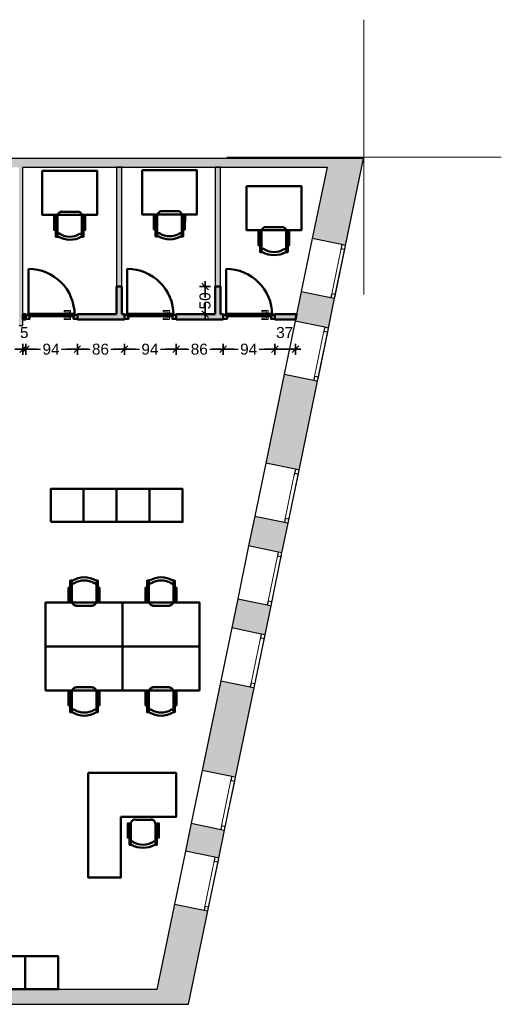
# Model space of a CAD drawing. Header units: metres. Extents: x -1 to 430, y -6 to 31.
# Tile 11 of 11: x 421 to 430, y 13 to 31. Entities that reach past the tile are written whole.
import ezdxf

# ---------------------------------------------------------------- set-up
doc = ezdxf.new("R2010")
doc.units = ezdxf.units.M
doc.header["$PDMODE"] = 65
for name, pattern in [('CONTINUA', [0]), ('PUNKT', [6.35, 0, -6.35]), ('VERDECKT', [9.525, 6.35, -3.175])]:
    doc.linetypes.add(name, pattern=pattern)
for name, color, linetype, lineweight in [('3D P4 MURS', 7, 'CONTINUA', 25), ('3D P4 MURS NOUS', 7, 'CONTINUA', 25), ('P4 ESCALES 2D', 7, 'CONTINUA', 25), ('P4 MAMPARES', 7, 'CONTINUA', 25), ('P4 MOBLES', 7, 'CONTINUA', 25)]:
    doc.layers.add(name, color=color, linetype=linetype, lineweight=lineweight)
doc.styles.add('ARIAL', font='arial.ttf')
doc.dimstyles.new('DIMSTYLE_5', dxfattribs={"dimtxt": 0.2, "dimasz": 0.2, "dimexe": 0, "dimexo": 1e-06, "dimgap": 0.1, "dimtad": 2, "dimdec": 0, "dimlfac": 100, "dimrnd": 1, "dimzin": 4, "dimdsep": 46, "dimtxsty": 'ARIAL', "dimblk1": 'ALL_ML_STRICH', "dimblk2": 'ALL_ML_STRICH', "dimsah": 1, "dimcen": 0, "dimse1": 1, "dimse2": 1, "dimclrd": 2, "dimclre": 2, "dimclrt": 2, "dimadec": 0, "dimazin": 0, "dimtfac": 1, "dimtdec": 0, "dimtix": 1, "dimtmove": 2, "dimatfit": 3, "dimfxl": 0, "dimtvp": 1.2, "dimtzin": 0, "dimlwd": 0, "dimlwe": 35, "dimarcsym": 0})
doc.dimstyles.new('DIMSTYLE_6', dxfattribs={"dimtxt": 0.2, "dimasz": 0.2, "dimexe": 0, "dimexo": 1e-06, "dimgap": 0.1, "dimtad": 0, "dimdec": 0, "dimlfac": 100, "dimrnd": 1, "dimzin": 4, "dimdsep": 46, "dimtxsty": 'ARIAL', "dimblk1": 'ALL_ML_STRICH', "dimblk2": 'ALL_ML_STRICH', "dimsah": 1, "dimcen": 0, "dimse1": 1, "dimse2": 1, "dimclrd": 2, "dimclre": 2, "dimclrt": 2, "dimadec": 0, "dimazin": 0, "dimtfac": 1, "dimtdec": 0, "dimtix": 1, "dimtmove": 2, "dimatfit": 3, "dimfxl": 0, "dimtzin": 0, "dimlwd": 0, "dimlwe": 35, "dimarcsym": 0})

# ---------------------------------------------------------------- blocks, each defined once
blk = doc.blocks.new('OBJETO_COMPLEJO_2')
at = {"layer": 'P4 MOBLES', "color": 202, "linetype": 'CONTINUA', "lineweight": 50, "transparency": 33554687}
for p, q in [((422.166, 18.177), (422.166, 18.528)), ((422.242, 18.609), (422.534, 18.609)), ((422.615, 18.528), (422.615, 18.177)), ((422.137, 18.41), (422.166, 18.41)), ((422.64, 18.41), (422.615, 18.41))]:
    blk.add_line(p, q, dxfattribs=at)
blk.add_lwpolyline([(421.688, 19.35), (423.089, 19.35), (423.089, 18.55), (421.688, 18.55), (421.688, 19.35)], close=True, dxfattribs=at)
for points in [[(422.137, 18.279), (422.107, 18.279), (422.107, 18.541), (422.137, 18.541), (422.137, 18.152), (422.179, 18.152)], [(422.245, 18.603), (422.229, 18.602), (422.215, 18.597), (422.201, 18.59), (422.19, 18.58), (422.18, 18.569), (422.173, 18.556), (422.168, 18.541), (422.167, 18.525)], [(422.616, 18.525), (422.614, 18.541), (422.609, 18.556), (422.602, 18.569), (422.593, 18.58), (422.581, 18.59), (422.568, 18.597), (422.553, 18.602), (422.537, 18.603)], [(422.64, 18.279), (422.67, 18.279), (422.67, 18.541), (422.64, 18.541), (422.64, 18.152), (422.602, 18.152)], [(422.216, 18.2), (422.21, 18.203), (422.204, 18.205), (422.198, 18.205), (422.192, 18.205), (422.186, 18.203), (422.181, 18.2), (422.176, 18.196), (422.172, 18.191), (422.169, 18.185), (422.167, 18.179), (422.167, 18.173), (422.167, 18.167), (422.169, 18.162), (422.172, 18.156), (422.176, 18.151), (422.181, 18.147)], [(422.606, 18.147), (422.611, 18.151), (422.614, 18.156), (422.617, 18.162), (422.619, 18.167), (422.62, 18.173), (422.619, 18.179), (422.617, 18.185), (422.615, 18.191), (422.611, 18.196), (422.606, 18.2), (422.6, 18.203), (422.595, 18.205), (422.589, 18.205), (422.583, 18.205), (422.577, 18.203), (422.571, 18.2)]]:
    blk.add_lwpolyline(points, dxfattribs=at)
for centre, radius, start, end in [((422.393, 18.508), 0.417, 239.5738, 300.4458), ((422.393, 18.487), 0.34, 238.2581, 301.7649)]:
    blk.add_arc(centre, radius, start, end, dxfattribs=at)
blk = doc.blocks.new('OBJETO_COMPLEJO_3')
at = {"layer": 'P4 MOBLES', "color": 202, "linetype": 'CONTINUA', "lineweight": 50, "transparency": 33554687}
for p, q in [((422.166, 20.522), (422.166, 20.171)), ((422.615, 20.171), (422.615, 20.522)), ((422.137, 20.289), (422.166, 20.289)), ((422.64, 20.289), (422.615, 20.289)), ((422.242, 20.091), (422.534, 20.091))]:
    blk.add_line(p, q, dxfattribs=at)
for points in [[(422.137, 20.421), (422.107, 20.421), (422.107, 20.158), (422.137, 20.158), (422.137, 20.548), (422.179, 20.548)], [(422.216, 20.499), (422.21, 20.496), (422.204, 20.494), (422.198, 20.494), (422.192, 20.495), (422.186, 20.496), (422.181, 20.499), (422.176, 20.503), (422.172, 20.508), (422.169, 20.514), (422.167, 20.52), (422.167, 20.526), (422.167, 20.532), (422.169, 20.538), (422.172, 20.543), (422.176, 20.548), (422.181, 20.552)], [(422.606, 20.552), (422.611, 20.548), (422.614, 20.543), (422.617, 20.538), (422.619, 20.532), (422.62, 20.526), (422.619, 20.52), (422.617, 20.514), (422.615, 20.508), (422.611, 20.503), (422.606, 20.499), (422.6, 20.496), (422.595, 20.495), (422.589, 20.494), (422.583, 20.494), (422.577, 20.496), (422.571, 20.499)], [(422.64, 20.421), (422.67, 20.421), (422.67, 20.158), (422.64, 20.158), (422.64, 20.548), (422.602, 20.548)], [(422.245, 20.096), (422.229, 20.098), (422.215, 20.102), (422.201, 20.109), (422.19, 20.119), (422.18, 20.131), (422.173, 20.144), (422.168, 20.159), (422.167, 20.174)], [(422.616, 20.174), (422.614, 20.159), (422.609, 20.144), (422.602, 20.131), (422.593, 20.119), (422.581, 20.109), (422.568, 20.102), (422.553, 20.098), (422.537, 20.096)]]:
    blk.add_lwpolyline(points, dxfattribs=at)
blk.add_lwpolyline([(421.688, 19.35), (423.089, 19.35), (423.089, 20.15), (421.688, 20.15), (421.688, 19.35)], close=True, dxfattribs=at)
for centre, radius, start, end in [((422.393, 20.192), 0.417, 59.5542, 120.4262), ((422.393, 20.213), 0.34, 58.2351, 121.7419)]:
    blk.add_arc(centre, radius, start, end, dxfattribs=at)
blk = doc.blocks.new('OBJETO_COMPLEJO_4')
at = {"layer": 'P4 MOBLES', "color": 202, "linetype": 'CONTINUA', "lineweight": 50, "transparency": 33554687}
for p, q in [((423.567, 18.177), (423.567, 18.528)), ((423.644, 18.609), (423.936, 18.609)), ((424.016, 18.528), (424.016, 18.177)), ((423.538, 18.41), (423.567, 18.41)), ((424.041, 18.41), (424.016, 18.41))]:
    blk.add_line(p, q, dxfattribs=at)
blk.add_lwpolyline([(423.089, 19.35), (424.49, 19.35), (424.49, 18.55), (423.089, 18.55), (423.089, 19.35)], close=True, dxfattribs=at)
for points in [[(423.538, 18.279), (423.508, 18.279), (423.508, 18.541), (423.538, 18.541), (423.538, 18.152), (423.58, 18.152)], [(423.646, 18.603), (423.63, 18.602), (423.616, 18.597), (423.602, 18.59), (423.591, 18.58), (423.581, 18.569), (423.574, 18.556), (423.57, 18.541), (423.568, 18.525)], [(424.017, 18.525), (424.015, 18.541), (424.011, 18.556), (424.003, 18.569), (423.994, 18.58), (423.982, 18.59), (423.969, 18.597), (423.954, 18.602), (423.938, 18.603)], [(424.041, 18.279), (424.071, 18.279), (424.071, 18.541), (424.041, 18.541), (424.041, 18.152), (424.003, 18.152)], [(423.617, 18.2), (423.611, 18.203), (423.605, 18.205), (423.599, 18.205), (423.593, 18.205), (423.587, 18.203), (423.582, 18.2), (423.577, 18.196), (423.573, 18.191), (423.57, 18.185), (423.568, 18.179), (423.568, 18.173), (423.569, 18.167), (423.57, 18.162), (423.573, 18.156), (423.577, 18.151), (423.582, 18.147)], [(424.007, 18.147), (424.012, 18.151), (424.016, 18.156), (424.019, 18.162), (424.02, 18.167), (424.021, 18.173), (424.02, 18.179), (424.019, 18.185), (424.016, 18.191), (424.012, 18.196), (424.007, 18.2), (424.002, 18.203), (423.996, 18.205), (423.99, 18.205), (423.984, 18.205), (423.978, 18.203), (423.972, 18.2)]]:
    blk.add_lwpolyline(points, dxfattribs=at)
for centre, radius, start, end in [((423.794, 18.508), 0.417, 239.5738, 300.4458), ((423.794, 18.487), 0.34, 238.2581, 301.7649)]:
    blk.add_arc(centre, radius, start, end, dxfattribs=at)
blk = doc.blocks.new('OBJETO_COMPLEJO_5')
at = {"layer": 'P4 MOBLES', "color": 202, "linetype": 'CONTINUA', "lineweight": 50, "transparency": 33554687}
for p, q in [((423.567, 20.522), (423.567, 20.171)), ((424.016, 20.171), (424.016, 20.522)), ((423.538, 20.289), (423.567, 20.289)), ((424.041, 20.289), (424.016, 20.289)), ((423.644, 20.091), (423.936, 20.091))]:
    blk.add_line(p, q, dxfattribs=at)
for points in [[(423.538, 20.421), (423.508, 20.421), (423.508, 20.158), (423.538, 20.158), (423.538, 20.548), (423.58, 20.548)], [(423.617, 20.499), (423.611, 20.496), (423.605, 20.494), (423.599, 20.494), (423.593, 20.495), (423.587, 20.496), (423.582, 20.499), (423.577, 20.503), (423.573, 20.508), (423.57, 20.514), (423.568, 20.52), (423.568, 20.526), (423.569, 20.532), (423.57, 20.538), (423.573, 20.543), (423.577, 20.548), (423.582, 20.552)], [(424.007, 20.552), (424.012, 20.548), (424.016, 20.543), (424.019, 20.538), (424.02, 20.532), (424.021, 20.526), (424.02, 20.52), (424.019, 20.514), (424.016, 20.508), (424.012, 20.503), (424.007, 20.499), (424.002, 20.496), (423.996, 20.495), (423.99, 20.494), (423.984, 20.494), (423.978, 20.496), (423.972, 20.499)], [(424.041, 20.421), (424.071, 20.421), (424.071, 20.158), (424.041, 20.158), (424.041, 20.548), (424.003, 20.548)], [(423.646, 20.096), (423.63, 20.098), (423.616, 20.102), (423.602, 20.109), (423.591, 20.119), (423.581, 20.131), (423.574, 20.144), (423.57, 20.159), (423.568, 20.174)], [(424.017, 20.174), (424.015, 20.159), (424.011, 20.144), (424.003, 20.131), (423.994, 20.119), (423.982, 20.109), (423.969, 20.102), (423.954, 20.098), (423.938, 20.096)]]:
    blk.add_lwpolyline(points, dxfattribs=at)
blk.add_lwpolyline([(423.089, 19.35), (424.49, 19.35), (424.49, 20.15), (423.089, 20.15), (423.089, 19.35)], close=True, dxfattribs=at)
for centre, radius, start, end in [((423.794, 20.192), 0.417, 59.5542, 120.4262), ((423.794, 20.213), 0.34, 58.2351, 121.7419)]:
    blk.add_arc(centre, radius, start, end, dxfattribs=at)
blk = doc.blocks.new('OBJETO_COMPLEJO_46')
at = {"layer": 'P4 MOBLES', "color": 202, "linetype": 'CONTINUA', "lineweight": 50, "transparency": 33554687}
for p, q in [((425.618, 26.548), (425.618, 26.899)), ((425.699, 26.98), (425.991, 26.98)), ((426.071, 26.899), (426.071, 26.548)), ((425.593, 26.781), (425.618, 26.781)), ((426.097, 26.781), (426.071, 26.781))]:
    blk.add_line(p, q, dxfattribs=at)
blk.add_lwpolyline([(425.347, 27.725), (426.346, 27.725), (426.346, 26.92), (425.347, 26.92), (425.347, 27.725)], close=True, dxfattribs=at)
for points in [[(425.593, 26.65), (425.563, 26.65), (425.563, 26.912), (425.593, 26.912), (425.593, 26.523), (425.631, 26.523)], [(425.703, 26.981), (425.687, 26.979), (425.672, 26.975), (425.659, 26.967), (425.647, 26.958), (425.638, 26.946), (425.63, 26.933), (425.626, 26.918), (425.624, 26.902)], [(426.073, 26.902), (426.071, 26.918), (426.067, 26.933), (426.059, 26.946), (426.05, 26.958), (426.038, 26.967), (426.025, 26.974), (426.01, 26.979), (425.995, 26.981)], [(426.097, 26.65), (426.126, 26.65), (426.126, 26.912), (426.097, 26.912), (426.097, 26.523), (426.054, 26.523)], [(425.669, 26.578), (425.663, 26.581), (425.657, 26.582), (425.651, 26.583), (425.645, 26.582), (425.639, 26.58), (425.634, 26.577), (425.629, 26.573), (425.625, 26.568), (425.622, 26.563), (425.62, 26.557), (425.62, 26.551), (425.62, 26.545), (425.622, 26.539), (425.625, 26.534), (425.629, 26.529), (425.634, 26.525)], [(426.059, 26.52), (426.064, 26.524), (426.068, 26.529), (426.07, 26.535), (426.072, 26.54), (426.073, 26.546), (426.072, 26.552), (426.071, 26.558), (426.068, 26.564), (426.064, 26.569), (426.059, 26.573), (426.053, 26.576), (426.048, 26.578), (426.042, 26.578), (426.036, 26.578), (426.03, 26.576), (426.024, 26.573)]]:
    blk.add_lwpolyline(points, dxfattribs=at)
for centre, radius, start, end in [((425.85, 26.885), 0.417, 239.4715, 300.3437), ((425.85, 26.864), 0.34, 238.1562, 301.663)]:
    blk.add_arc(centre, radius, start, end, dxfattribs=at)
blk = doc.blocks.new('OBJETO_COMPLEJO_47')
at = {"layer": 'P4 MOBLES', "color": 202, "linetype": 'CONTINUA', "lineweight": 50, "transparency": 33554687}
for p, q in [((423.802, 27.268), (424.09, 27.268)), ((423.692, 27.069), (423.721, 27.069)), ((423.721, 26.836), (423.721, 27.187)), ((424.17, 27.187), (424.17, 26.836)), ((424.196, 27.069), (424.17, 27.069))]:
    blk.add_line(p, q, dxfattribs=at)
blk.add_lwpolyline([(423.446, 28.013), (424.445, 28.013), (424.445, 27.208), (423.446, 27.208), (423.446, 28.013)], close=True, dxfattribs=at)
for points in [[(423.806, 27.268), (423.79, 27.267), (423.775, 27.262), (423.762, 27.255), (423.75, 27.246), (423.741, 27.234), (423.733, 27.221), (423.729, 27.206), (423.727, 27.19)], [(424.172, 27.19), (424.17, 27.206), (424.166, 27.22), (424.158, 27.234), (424.149, 27.245), (424.137, 27.255), (424.124, 27.262), (424.109, 27.267), (424.093, 27.268)], [(423.692, 26.937), (423.662, 26.937), (423.662, 27.2), (423.692, 27.2), (423.692, 26.81), (423.734, 26.81)], [(424.196, 26.937), (424.225, 26.937), (424.229, 27.2), (424.196, 27.2), (424.196, 26.81), (424.157, 26.81)], [(423.772, 26.865), (423.766, 26.868), (423.76, 26.87), (423.754, 26.87), (423.748, 26.87), (423.742, 26.868), (423.737, 26.865), (423.732, 26.861), (423.728, 26.856), (423.725, 26.851), (423.723, 26.845), (423.723, 26.838), (423.724, 26.832), (423.725, 26.827), (423.728, 26.821), (423.732, 26.816), (423.737, 26.812)], [(424.162, 26.808), (424.167, 26.812), (424.171, 26.817), (424.173, 26.822), (424.175, 26.828), (424.176, 26.834), (424.175, 26.84), (424.174, 26.846), (424.171, 26.852), (424.167, 26.857), (424.162, 26.861), (424.157, 26.864), (424.151, 26.866), (424.145, 26.866), (424.139, 26.866), (424.133, 26.864), (424.127, 26.861)]]:
    blk.add_lwpolyline(points, dxfattribs=at)
for centre, radius, start, end in [((423.949, 27.173), 0.417, 239.4715, 300.3437), ((423.949, 27.152), 0.34, 238.1565, 301.6631)]:
    blk.add_arc(centre, radius, start, end, dxfattribs=at)
blk = doc.blocks.new('OBJETO_COMPLEJO_48')
at = {"layer": 'P4 MOBLES', "color": 202, "linetype": 'CONTINUA', "lineweight": 50, "transparency": 33554687}
for p, q in [((421.983, 27.259), (422.271, 27.259)), ((421.873, 27.061), (421.903, 27.061)), ((421.903, 26.828), (421.903, 27.179)), ((422.351, 27.179), (422.351, 26.828)), ((422.377, 27.061), (422.351, 27.061))]:
    blk.add_line(p, q, dxfattribs=at)
blk.add_lwpolyline([(421.627, 28.005), (422.626, 28.005), (422.626, 27.2), (421.627, 27.2), (421.627, 28.005)], close=True, dxfattribs=at)
for points in [[(421.987, 27.26), (421.971, 27.259), (421.956, 27.254), (421.943, 27.247), (421.931, 27.238), (421.922, 27.226), (421.914, 27.213), (421.91, 27.198), (421.908, 27.182)], [(422.353, 27.182), (422.351, 27.198), (422.347, 27.212), (422.339, 27.226), (422.33, 27.237), (422.318, 27.247), (422.305, 27.254), (422.29, 27.259), (422.275, 27.26)], [(421.873, 26.929), (421.843, 26.929), (421.843, 27.192), (421.877, 27.192), (421.873, 26.802), (421.915, 26.802)], [(422.377, 26.929), (422.411, 26.929), (422.411, 27.192), (422.377, 27.192), (422.377, 26.802), (422.339, 26.802)], [(421.953, 26.857), (421.947, 26.86), (421.941, 26.862), (421.935, 26.862), (421.929, 26.862), (421.923, 26.86), (421.918, 26.857), (421.913, 26.853), (421.909, 26.848), (421.906, 26.842), (421.905, 26.837), (421.904, 26.83), (421.905, 26.824), (421.906, 26.819), (421.909, 26.813), (421.913, 26.808), (421.918, 26.804)], [(422.343, 26.8), (422.348, 26.804), (422.352, 26.809), (422.355, 26.814), (422.356, 26.82), (422.357, 26.826), (422.356, 26.832), (422.355, 26.838), (422.352, 26.844), (422.348, 26.849), (422.343, 26.853), (422.338, 26.856), (422.332, 26.857), (422.326, 26.858), (422.32, 26.858), (422.314, 26.856), (422.308, 26.853)]]:
    blk.add_lwpolyline(points, dxfattribs=at)
for centre, radius, start, end in [((422.13, 27.165), 0.417, 239.4715, 300.3436), ((422.13, 27.144), 0.34, 238.1558, 301.6634)]:
    blk.add_arc(centre, radius, start, end, dxfattribs=at)
blk = doc.blocks.new('ALL_ML_STRICH')
at = {"color": 0, "linetype": 'ByBlock', "lineweight": -2}
for p, q in [((-1, 0), (0.5, 0)), ((-0.3, -0.3), (0.3, 0.3)), ((0, -0.5), (0, 0.5))]:
    blk.add_line(p, q, dxfattribs=at)
blk = doc.blocks.new('*D58')
at = {"layer": 'DEFPOINTS', "color": 2, "linetype": 'CONTINUA', "lineweight": 35, "transparency": 33554687}
for p in [(421.277, 24.959), (421.327, 25.065), (421.277, 24.757)]:
    blk.add_point(p, dxfattribs=at)
at = {"layer": 'P4 MAMPARES', "color": 2, "linetype": 'CONTINUA', "lineweight": -2, "transparency": 33554687}
blk.add_line((421.277, 24.757), (421.327, 24.757), dxfattribs=at)
at = {"layer": 'P4 MAMPARES', "color": 2, "linetype": 'CONTINUA', "lineweight": 35, "transparency": 33554687, "xscale": 0.2, "yscale": 0.2, "zscale": 0.2}
blk.add_blockref('ALL_ML_STRICH', (421.327, 24.757), dxfattribs=at)
at = {"layer": 'P4 MAMPARES', "color": 2, "linetype": 'CONTINUA', "lineweight": 35, "transparency": 33554687, "xscale": 0.2, "yscale": 0.2, "zscale": 0.2, "rotation": 180}
blk.add_blockref('ALL_ML_STRICH', (421.277, 24.757), dxfattribs=at)
at = {"layer": 'P4 MAMPARES', "color": 2, "linetype": 'CONTINUA', "lineweight": 35, "transparency": 33554687, "insert": (421.3, 25.06), "char_height": 0.2, "width": 0.2, "attachment_point": 5, "style": 'ARIAL'}
blk.add_mtext('\\A1;{5}', dxfattribs=at)
blk = doc.blocks.new('*D59')
at = {"layer": 'DEFPOINTS', "color": 2, "linetype": 'CONTINUA', "lineweight": 35, "transparency": 33554687}
for p in [(421.327, 25.065), (422.267, 25.065), (421.327, 24.757)]:
    blk.add_point(p, dxfattribs=at)
at = {"layer": 'P4 MAMPARES', "color": 2, "linetype": 'CONTINUA', "lineweight": -2, "transparency": 33554687}
for p, q in [((421.327, 24.757), (421.598, 24.757)), ((421.978, 24.757), (422.267, 24.757))]:
    blk.add_line(p, q, dxfattribs=at)
at = {"layer": 'P4 MAMPARES', "color": 2, "linetype": 'CONTINUA', "lineweight": 35, "transparency": 33554687, "xscale": 0.2, "yscale": 0.2, "zscale": 0.2, "rotation": 180}
blk.add_blockref('ALL_ML_STRICH', (421.327, 24.757), dxfattribs=at)
at = {"layer": 'P4 MAMPARES', "color": 2, "linetype": 'CONTINUA', "lineweight": 35, "transparency": 33554687, "xscale": 0.2, "yscale": 0.2, "zscale": 0.2}
blk.add_blockref('ALL_ML_STRICH', (422.267, 24.757), dxfattribs=at)
at = {"layer": 'P4 MAMPARES', "color": 2, "linetype": 'CONTINUA', "lineweight": 35, "transparency": 33554687, "insert": (421.788, 24.757), "char_height": 0.2, "width": 0.4, "attachment_point": 5, "style": 'ARIAL'}
blk.add_mtext('\\A1;{94}', dxfattribs=at)
blk = doc.blocks.new('*D60')
at = {"layer": 'DEFPOINTS', "color": 2, "linetype": 'CONTINUA', "lineweight": 35, "transparency": 33554687}
for p in [(422.267, 25.065), (423.127, 25.065), (422.267, 24.757)]:
    blk.add_point(p, dxfattribs=at)
at = {"layer": 'P4 MAMPARES', "color": 2, "linetype": 'CONTINUA', "lineweight": -2, "transparency": 33554687}
for p, q in [((422.267, 24.757), (422.498, 24.757)), ((422.878, 24.757), (423.127, 24.757))]:
    blk.add_line(p, q, dxfattribs=at)
at = {"layer": 'P4 MAMPARES', "color": 2, "linetype": 'CONTINUA', "lineweight": 35, "transparency": 33554687, "xscale": 0.2, "yscale": 0.2, "zscale": 0.2, "rotation": 180}
blk.add_blockref('ALL_ML_STRICH', (422.267, 24.757), dxfattribs=at)
at = {"layer": 'P4 MAMPARES', "color": 2, "linetype": 'CONTINUA', "lineweight": 35, "transparency": 33554687, "xscale": 0.2, "yscale": 0.2, "zscale": 0.2}
blk.add_blockref('ALL_ML_STRICH', (423.127, 24.757), dxfattribs=at)
at = {"layer": 'P4 MAMPARES', "color": 2, "linetype": 'CONTINUA', "lineweight": 35, "transparency": 33554687, "insert": (422.688, 24.757), "char_height": 0.2, "width": 0.4, "attachment_point": 5, "style": 'ARIAL'}
blk.add_mtext('\\A1;{86}', dxfattribs=at)
blk = doc.blocks.new('*D61')
at = {"layer": 'DEFPOINTS', "color": 2, "linetype": 'CONTINUA', "lineweight": 35, "transparency": 33554687}
for p in [(423.127, 25.065), (424.067, 25.065), (423.127, 24.757)]:
    blk.add_point(p, dxfattribs=at)
at = {"layer": 'P4 MAMPARES', "color": 2, "linetype": 'CONTINUA', "lineweight": -2, "transparency": 33554687}
for p, q in [((423.127, 24.757), (423.398, 24.757)), ((423.778, 24.757), (424.067, 24.757))]:
    blk.add_line(p, q, dxfattribs=at)
at = {"layer": 'P4 MAMPARES', "color": 2, "linetype": 'CONTINUA', "lineweight": 35, "transparency": 33554687, "xscale": 0.2, "yscale": 0.2, "zscale": 0.2, "rotation": 180}
blk.add_blockref('ALL_ML_STRICH', (423.127, 24.757), dxfattribs=at)
at = {"layer": 'P4 MAMPARES', "color": 2, "linetype": 'CONTINUA', "lineweight": 35, "transparency": 33554687, "xscale": 0.2, "yscale": 0.2, "zscale": 0.2}
blk.add_blockref('ALL_ML_STRICH', (424.067, 24.757), dxfattribs=at)
at = {"layer": 'P4 MAMPARES', "color": 2, "linetype": 'CONTINUA', "lineweight": 35, "transparency": 33554687, "insert": (423.588, 24.757), "char_height": 0.2, "width": 0.4, "attachment_point": 5, "style": 'ARIAL'}
blk.add_mtext('\\A1;{94}', dxfattribs=at)
blk = doc.blocks.new('*D62')
at = {"layer": 'DEFPOINTS', "color": 2, "linetype": 'CONTINUA', "lineweight": 35, "transparency": 33554687}
for p in [(424.067, 25.065), (424.924, 25.065), (424.067, 24.757)]:
    blk.add_point(p, dxfattribs=at)
at = {"layer": 'P4 MAMPARES', "color": 2, "linetype": 'CONTINUA', "lineweight": -2, "transparency": 33554687}
for p, q in [((424.067, 24.757), (424.297, 24.757)), ((424.677, 24.757), (424.924, 24.757))]:
    blk.add_line(p, q, dxfattribs=at)
at = {"layer": 'P4 MAMPARES', "color": 2, "linetype": 'CONTINUA', "lineweight": 35, "transparency": 33554687, "xscale": 0.2, "yscale": 0.2, "zscale": 0.2, "rotation": 180}
blk.add_blockref('ALL_ML_STRICH', (424.067, 24.757), dxfattribs=at)
at = {"layer": 'P4 MAMPARES', "color": 2, "linetype": 'CONTINUA', "lineweight": 35, "transparency": 33554687, "xscale": 0.2, "yscale": 0.2, "zscale": 0.2}
blk.add_blockref('ALL_ML_STRICH', (424.924, 24.757), dxfattribs=at)
at = {"layer": 'P4 MAMPARES', "color": 2, "linetype": 'CONTINUA', "lineweight": 35, "transparency": 33554687, "insert": (424.487, 24.757), "char_height": 0.2, "width": 0.4, "attachment_point": 5, "style": 'ARIAL'}
blk.add_mtext('\\A1;{86}', dxfattribs=at)
blk = doc.blocks.new('*D63')
at = {"layer": 'DEFPOINTS', "color": 2, "linetype": 'CONTINUA', "lineweight": 35, "transparency": 33554687}
for p in [(424.924, 25.065), (425.864, 25.065), (424.924, 24.757)]:
    blk.add_point(p, dxfattribs=at)
at = {"layer": 'P4 MAMPARES', "color": 2, "linetype": 'CONTINUA', "lineweight": -2, "transparency": 33554687}
for p, q in [((424.924, 24.757), (425.196, 24.757)), ((425.576, 24.757), (425.864, 24.757))]:
    blk.add_line(p, q, dxfattribs=at)
at = {"layer": 'P4 MAMPARES', "color": 2, "linetype": 'CONTINUA', "lineweight": 35, "transparency": 33554687, "xscale": 0.2, "yscale": 0.2, "zscale": 0.2, "rotation": 180}
blk.add_blockref('ALL_ML_STRICH', (424.924, 24.757), dxfattribs=at)
at = {"layer": 'P4 MAMPARES', "color": 2, "linetype": 'CONTINUA', "lineweight": 35, "transparency": 33554687, "xscale": 0.2, "yscale": 0.2, "zscale": 0.2}
blk.add_blockref('ALL_ML_STRICH', (425.864, 24.757), dxfattribs=at)
at = {"layer": 'P4 MAMPARES', "color": 2, "linetype": 'CONTINUA', "lineweight": 35, "transparency": 33554687, "insert": (425.386, 24.757), "char_height": 0.2, "width": 0.4, "attachment_point": 5, "style": 'ARIAL'}
blk.add_mtext('\\A1;{94}', dxfattribs=at)
blk = doc.blocks.new('*D64')
at = {"layer": 'DEFPOINTS', "color": 2, "linetype": 'CONTINUA', "lineweight": 35, "transparency": 33554687}
for p in [(425.864, 25.065), (426.239, 25.065), (425.864, 24.757)]:
    blk.add_point(p, dxfattribs=at)
at = {"layer": 'P4 MAMPARES', "color": 2, "linetype": 'CONTINUA', "lineweight": -2, "transparency": 33554687}
blk.add_line((425.864, 24.757), (426.239, 24.757), dxfattribs=at)
at = {"layer": 'P4 MAMPARES', "color": 2, "linetype": 'CONTINUA', "lineweight": 35, "transparency": 33554687, "xscale": 0.2, "yscale": 0.2, "zscale": 0.2, "rotation": 180}
blk.add_blockref('ALL_ML_STRICH', (425.864, 24.757), dxfattribs=at)
at = {"layer": 'P4 MAMPARES', "color": 2, "linetype": 'CONTINUA', "lineweight": 35, "transparency": 33554687, "xscale": 0.2, "yscale": 0.2, "zscale": 0.2}
blk.add_blockref('ALL_ML_STRICH', (426.239, 24.757), dxfattribs=at)
at = {"layer": 'P4 MAMPARES', "color": 2, "linetype": 'CONTINUA', "lineweight": 35, "transparency": 33554687, "insert": (426.042, 25.06), "char_height": 0.2, "width": 0.4, "attachment_point": 5, "style": 'ARIAL'}
blk.add_mtext('\\A1;{37}', dxfattribs=at)
blk = doc.blocks.new('*D65')
at = {"layer": 'DEFPOINTS', "color": 2, "linetype": 'CONTINUA', "lineweight": 35, "transparency": 33554687}
for p in [(424.774, 25.896), (424.592, 25.395), (424.774, 25.395)]:
    blk.add_point(p, dxfattribs=at)
at = {"layer": 'P4 MAMPARES', "color": 2, "linetype": 'CONTINUA', "lineweight": -2, "transparency": 33554687}
for p, q in [((424.592, 25.827), (424.592, 25.896)), ((424.592, 25.395), (424.592, 25.447))]:
    blk.add_line(p, q, dxfattribs=at)
at = {"layer": 'P4 MAMPARES', "color": 2, "linetype": 'CONTINUA', "lineweight": 35, "transparency": 33554687, "xscale": 0.2, "yscale": 0.2, "zscale": 0.2}
for p, rotation in [((424.592, 25.896), 90), ((424.592, 25.395), 270)]:
    blk.add_blockref('ALL_ML_STRICH', p, dxfattribs=dict(at, rotation=rotation))
at = {"layer": 'P4 MAMPARES', "color": 2, "linetype": 'CONTINUA', "lineweight": 35, "transparency": 33554687, "insert": (424.592, 25.637), "char_height": 0.2, "width": 0.4, "attachment_point": 5, "rotation": 90, "style": 'ARIAL'}
blk.add_mtext('\\A1;{50}', dxfattribs=at)

msp = doc.modelspace()

# ---------------------------------------------------------------- hatches: boundary and pattern name
at = {"layer": '3D P4 MURS', "linetype": 'CONTINUA', "lineweight": 18, "true_color": 0xa0a0a0, "transparency": 33554687}
for points in [[(426.846, 28.228), (401.29, 28.228), (401.259, 28.068), (426.813, 28.068)], [(426.846, 28.228), (426.545, 26.772), (427.152, 26.646), (427.48, 28.228)], [(421.277, 25.189), (421.277, 28.068), (421.207, 28.068), (421.207, 25.189)], [(426.952, 25.683), (426.345, 25.809), (426.233, 25.268), (426.84, 25.143)], [(425.698, 22.685), (426.305, 22.559), (426.641, 24.179), (426.033, 24.305)], [(426.105, 21.596), (425.498, 21.722), (425.386, 21.18), (425.993, 21.054)], [(425.077, 19.688), (425.684, 19.562), (425.793, 20.091), (425.186, 20.217)], [(425.484, 18.599), (424.877, 18.725), (424.539, 17.096), (425.146, 16.97)], [(424.235, 15.627), (424.842, 15.501), (424.947, 16.007), (424.34, 16.133)], [(424.291, 12.841), (424.642, 14.538), (424.035, 14.664), (423.657, 12.841)], [(398.242, 12.841), (423.657, 12.841), (423.713, 13.111), (398.295, 13.111)]]:
    msp.add_hatch(color=253, dxfattribs=at).paths.add_polyline_path(points)
at = {"layer": '3D P4 MURS NOUS', "linetype": 'CONTINUA', "lineweight": 18, "true_color": 0x006e00, "transparency": 33554687}
for points in [[(423.077, 25.896), (423.077, 28.068), (422.977, 28.068), (422.977, 25.896)], [(424.874, 25.896), (424.874, 28.068), (424.774, 28.068), (424.774, 25.896)]]:
    msp.add_hatch(color=96, dxfattribs=at).paths.add_polyline_path(points)
at = {"layer": 'P4 MAMPARES', "linetype": 'VERDECKT', "lineweight": 25, "transparency": 33554687}
for points in [[(422.267, 25.295), (423.127, 25.295), (423.127, 25.395), (423.077, 25.395), (423.077, 25.896), (422.977, 25.896), (422.977, 25.395), (422.267, 25.395)], [(424.874, 25.395), (424.874, 25.896), (424.774, 25.896), (424.774, 25.395), (424.067, 25.395), (424.067, 25.295), (424.924, 25.295), (424.924, 25.395)], [(421.277, 25.395), (421.277, 25.295), (421.327, 25.295), (421.327, 25.395)], [(425.864, 25.395), (425.864, 25.295), (426.239, 25.295), (426.259, 25.395)]]:
    msp.add_hatch(color=180, dxfattribs=at).paths.add_polyline_path(points)

# ---------------------------------------------------------------- linework, layer by layer
at = {"layer": '3D P4 MURS', "color": 7, "linetype": 'CONTINUA', "lineweight": 25, "transparency": 33554687}
for p, q in [((426.846, 28.228), (401.29, 28.228)), ((427.48, 28.228), (426.846, 28.228)), ((427.152, 26.646), (427.48, 28.228)), ((421.277, 25.189), (421.277, 28.068)), ((421.277, 28.068), (426.813, 28.068)), ((426.813, 28.068), (426.545, 26.772)), ((426.545, 26.772), (426.345, 25.809)), ((427.083, 26.661), (426.545, 26.772)), ((426.952, 25.683), (427.152, 26.646)), ((427.152, 26.646), (427.083, 26.661)), ((426.345, 25.809), (426.233, 25.268)), ((426.345, 25.809), (426.884, 25.697)), ((426.84, 25.143), (426.952, 25.683)), ((426.884, 25.697), (426.952, 25.683)), ((426.233, 25.268), (426.033, 24.305)), ((426.772, 25.157), (426.233, 25.268)), ((421.207, 25.189), (421.277, 25.189)), ((426.641, 24.179), (426.84, 25.143)), ((426.84, 25.143), (426.772, 25.157)), ((426.033, 24.305), (425.698, 22.685)), ((426.033, 24.305), (426.572, 24.194)), ((426.572, 24.194), (426.641, 24.179)), ((426.305, 22.559), (426.641, 24.179)), ((425.698, 22.685), (425.498, 21.722)), ((426.236, 22.573), (425.698, 22.685)), ((426.305, 22.559), (426.236, 22.573)), ((426.105, 21.596), (426.305, 22.559)), ((425.498, 21.722), (425.386, 21.18)), ((425.498, 21.722), (426.037, 21.61)), ((425.993, 21.054), (426.105, 21.596)), ((426.037, 21.61), (426.105, 21.596)), ((425.386, 21.18), (425.186, 20.217)), ((425.924, 21.068), (425.386, 21.18)), ((425.793, 20.091), (425.993, 21.054)), ((425.993, 21.054), (425.924, 21.068)), ((425.186, 20.217), (425.077, 19.688)), ((425.186, 20.217), (425.725, 20.105)), ((425.684, 19.562), (425.793, 20.091)), ((425.725, 20.105), (425.793, 20.091)), ((425.077, 19.688), (424.877, 18.725)), ((425.615, 19.576), (425.077, 19.688)), ((425.484, 18.599), (425.684, 19.562)), ((425.684, 19.562), (425.615, 19.576)), ((424.877, 18.725), (424.539, 17.096)), ((424.877, 18.725), (425.415, 18.613)), ((425.146, 16.97), (425.484, 18.599)), ((425.415, 18.613), (425.484, 18.599)), ((424.539, 17.096), (424.34, 16.133)), ((425.078, 16.985), (424.539, 17.096)), ((424.947, 16.007), (425.146, 16.97)), ((425.146, 16.97), (425.078, 16.985)), ((424.34, 16.133), (424.235, 15.627)), ((424.34, 16.133), (424.878, 16.021)), ((424.842, 15.501), (424.947, 16.007)), ((424.878, 16.021), (424.947, 16.007)), ((424.235, 15.627), (424.035, 14.664)), ((424.773, 15.515), (424.235, 15.627)), ((424.642, 14.538), (424.842, 15.501)), ((424.842, 15.501), (424.773, 15.515)), ((424.035, 14.664), (423.713, 13.111)), ((424.035, 14.664), (424.574, 14.552)), ((424.291, 12.841), (424.642, 14.538)), ((424.574, 14.552), (424.642, 14.538)), ((423.713, 13.111), (398.295, 13.111)), ((398.242, 12.841), (423.657, 12.841)), ((423.657, 12.841), (424.291, 12.841))]:
    msp.add_line(p, q, dxfattribs=at)
at = {"layer": '3D P4 MURS', "color": 7, "linetype": 'PUNKT', "lineweight": 25, "transparency": 33554687}
for p, q in [((427.083, 26.661), (426.884, 25.697)), ((426.952, 25.683), (427.152, 26.646)), ((427.152, 26.646), (427.083, 26.661)), ((426.884, 25.697), (426.952, 25.683)), ((426.772, 25.157), (426.572, 24.194)), ((426.641, 24.179), (426.84, 25.143)), ((426.84, 25.143), (426.772, 25.157)), ((426.572, 24.194), (426.641, 24.179)), ((426.236, 22.573), (426.037, 21.61)), ((426.305, 22.559), (426.236, 22.573)), ((426.105, 21.596), (426.305, 22.559)), ((426.037, 21.61), (426.105, 21.596)), ((425.924, 21.068), (425.725, 20.105)), ((425.793, 20.091), (425.993, 21.054)), ((425.993, 21.054), (425.924, 21.068)), ((425.725, 20.105), (425.793, 20.091)), ((425.615, 19.576), (425.415, 18.613)), ((425.484, 18.599), (425.684, 19.562)), ((425.684, 19.562), (425.615, 19.576)), ((425.415, 18.613), (425.484, 18.599)), ((425.078, 16.985), (424.878, 16.021)), ((424.947, 16.007), (425.146, 16.97)), ((425.146, 16.97), (425.078, 16.985)), ((424.878, 16.021), (424.947, 16.007)), ((424.773, 15.515), (424.574, 14.552)), ((424.642, 14.538), (424.842, 15.501)), ((424.842, 15.501), (424.773, 15.515)), ((424.574, 14.552), (424.642, 14.538))]:
    msp.add_line(p, q, dxfattribs=at)
at = {"layer": '3D P4 MURS', "color": 40, "linetype": 'CONTINUA', "lineweight": 18, "transparency": 33554687}
for points in [[(426.966, 25.752), (427.138, 26.578), (427.069, 26.592), (426.898, 25.766), (426.966, 25.752)], [(426.655, 24.248), (426.826, 25.074), (426.757, 25.088), (426.586, 24.262), (426.655, 24.248)], [(426.119, 21.665), (426.291, 22.491), (426.222, 22.505), (426.051, 21.679), (426.119, 21.665)], [(425.807, 20.16), (425.979, 20.986), (425.91, 21), (425.739, 20.174), (425.807, 20.16)], [(425.498, 18.668), (425.669, 19.494), (425.601, 19.508), (425.43, 18.682), (425.498, 18.668)], [(424.961, 16.076), (425.132, 16.902), (425.064, 16.916), (424.893, 16.09), (424.961, 16.076)], [(424.657, 14.606), (424.828, 15.432), (424.759, 15.446), (424.588, 14.62), (424.657, 14.606)]]:
    msp.add_lwpolyline(points, close=True, dxfattribs=at)
at = {"layer": '3D P4 MURS', "color": 7, "linetype": 'CONTINUA', "lineweight": 25, "transparency": 33554687}
for points in [[(427.138, 26.578), (427.152, 26.646), (427.083, 26.661), (427.069, 26.592), (427.138, 26.578)], [(426.952, 25.683), (426.966, 25.752), (426.898, 25.766), (426.884, 25.697), (426.952, 25.683)], [(426.826, 25.074), (426.84, 25.143), (426.772, 25.157), (426.757, 25.088), (426.826, 25.074)], [(426.641, 24.179), (426.655, 24.248), (426.586, 24.262), (426.572, 24.194), (426.641, 24.179)], [(426.291, 22.491), (426.305, 22.559), (426.236, 22.573), (426.222, 22.505), (426.291, 22.491)], [(426.105, 21.596), (426.119, 21.665), (426.051, 21.679), (426.037, 21.61), (426.105, 21.596)], [(425.979, 20.986), (425.993, 21.054), (425.924, 21.068), (425.91, 21), (425.979, 20.986)], [(425.793, 20.091), (425.807, 20.16), (425.739, 20.174), (425.725, 20.105), (425.793, 20.091)], [(425.669, 19.494), (425.684, 19.562), (425.615, 19.576), (425.601, 19.508), (425.669, 19.494)], [(425.484, 18.599), (425.498, 18.668), (425.43, 18.682), (425.415, 18.613), (425.484, 18.599)], [(425.132, 16.902), (425.146, 16.97), (425.078, 16.985), (425.064, 16.916), (425.132, 16.902)], [(424.947, 16.007), (424.961, 16.076), (424.893, 16.09), (424.878, 16.021), (424.947, 16.007)], [(424.828, 15.432), (424.842, 15.501), (424.773, 15.515), (424.759, 15.446), (424.828, 15.432)], [(424.642, 14.538), (424.657, 14.606), (424.588, 14.62), (424.574, 14.552), (424.642, 14.538)]]:
    msp.add_lwpolyline(points, close=True, dxfattribs=at)
at = {"layer": '3D P4 MURS NOUS', "color": 7, "linetype": 'CONTINUA', "lineweight": 25, "transparency": 33554687}
for p, q in [((423.077, 28.068), (422.977, 28.068)), ((422.977, 28.068), (422.977, 25.896)), ((423.077, 25.896), (423.077, 28.068)), ((424.874, 28.068), (424.774, 28.068)), ((424.774, 28.068), (424.774, 25.896)), ((424.874, 25.896), (424.874, 28.068)), ((422.977, 25.896), (423.077, 25.896)), ((424.774, 25.896), (424.874, 25.896))]:
    msp.add_line(p, q, dxfattribs=at)
at = {"layer": '3D P4 MURS NOUS', "color": 4, "linetype": 'CONTINUA', "lineweight": 50, "transparency": 33554687}
for p, q in [((421.377, 25.4), (421.377, 26.22)), ((423.177, 25.4), (423.177, 26.22)), ((424.974, 25.4), (424.974, 26.22)), ((423.077, 25.896), (422.977, 25.896)), ((422.977, 25.896), (422.977, 25.395)), ((423.077, 25.395), (423.077, 25.896)), ((424.874, 25.896), (424.774, 25.896)), ((424.774, 25.896), (424.774, 25.395)), ((424.874, 25.395), (424.874, 25.896)), ((421.327, 25.395), (421.277, 25.395)), ((421.277, 25.395), (421.277, 25.295)), ((421.277, 25.295), (421.327, 25.295)), ((421.327, 25.395), (421.327, 25.295)), ((422.267, 25.295), (422.267, 25.395)), ((422.977, 25.395), (422.267, 25.395)), ((422.267, 25.295), (423.127, 25.295)), ((423.127, 25.395), (423.077, 25.395)), ((423.127, 25.395), (423.127, 25.295)), ((424.067, 25.295), (424.067, 25.395)), ((424.774, 25.395), (424.067, 25.395)), ((424.067, 25.295), (424.924, 25.295)), ((424.924, 25.395), (424.874, 25.395)), ((424.924, 25.395), (424.924, 25.295)), ((425.864, 25.295), (425.864, 25.395)), ((426.259, 25.395), (425.864, 25.395)), ((425.864, 25.295), (426.239, 25.295)), ((426.239, 25.295), (426.259, 25.395))]:
    msp.add_line(p, q, dxfattribs=at)
at = {"layer": '3D P4 MURS NOUS', "color": 40, "linetype": 'CONTINUA', "lineweight": 18, "transparency": 33554687}
for points in [[(422.142, 25.41), (422.122, 25.41), (422.122, 25.44), (422.027, 25.44), (422.027, 25.46), (422.142, 25.46), (422.142, 25.41)], [(423.942, 25.41), (423.922, 25.41), (423.922, 25.44), (423.827, 25.44), (423.827, 25.46), (423.942, 25.46), (423.942, 25.41)], [(425.739, 25.41), (425.719, 25.41), (425.719, 25.44), (425.624, 25.44), (425.624, 25.46), (425.739, 25.46), (425.739, 25.41)], [(422.142, 25.35), (422.122, 25.35), (422.122, 25.32), (422.027, 25.32), (422.027, 25.3), (422.142, 25.3), (422.142, 25.35)], [(422.157, 25.4), (422.107, 25.4), (422.107, 25.41), (422.157, 25.41), (422.157, 25.4)], [(422.157, 25.35), (422.107, 25.35), (422.107, 25.36), (422.157, 25.36), (422.157, 25.35)], [(423.942, 25.35), (423.922, 25.35), (423.922, 25.32), (423.827, 25.32), (423.827, 25.3), (423.942, 25.3), (423.942, 25.35)], [(423.957, 25.4), (423.907, 25.4), (423.907, 25.41), (423.957, 25.41), (423.957, 25.4)], [(423.957, 25.35), (423.907, 25.35), (423.907, 25.36), (423.957, 25.36), (423.957, 25.35)], [(425.739, 25.35), (425.719, 25.35), (425.719, 25.32), (425.624, 25.32), (425.624, 25.3), (425.739, 25.3), (425.739, 25.35)], [(425.754, 25.4), (425.704, 25.4), (425.704, 25.41), (425.754, 25.41), (425.754, 25.4)], [(425.754, 25.35), (425.704, 25.35), (425.704, 25.36), (425.754, 25.36), (425.754, 25.35)]]:
    msp.add_lwpolyline(points, close=True, dxfattribs=at)
at = {"layer": '3D P4 MURS NOUS', "color": 4, "linetype": 'CONTINUA', "lineweight": 50, "transparency": 33554687}
for points in [[(421.377, 25.38), (421.377, 25.36), (421.397, 25.36), (421.397, 25.31), (421.327, 25.31), (421.327, 25.38), (421.377, 25.38)], [(422.217, 25.36), (421.377, 25.36), (421.377, 25.38), (421.377, 25.4), (422.217, 25.4), (422.217, 25.38), (422.217, 25.36)], [(422.197, 25.36), (422.217, 25.36), (422.217, 25.38), (422.267, 25.38), (422.267, 25.31), (422.197, 25.31), (422.197, 25.36)], [(423.177, 25.38), (423.177, 25.36), (423.197, 25.36), (423.197, 25.31), (423.127, 25.31), (423.127, 25.38), (423.177, 25.38)], [(424.017, 25.36), (423.177, 25.36), (423.177, 25.38), (423.177, 25.4), (424.017, 25.4), (424.017, 25.38), (424.017, 25.36)], [(423.997, 25.36), (424.017, 25.36), (424.017, 25.38), (424.067, 25.38), (424.067, 25.31), (423.997, 25.31), (423.997, 25.36)], [(424.974, 25.38), (424.974, 25.36), (424.994, 25.36), (424.994, 25.31), (424.924, 25.31), (424.924, 25.38), (424.974, 25.38)], [(425.814, 25.36), (424.974, 25.36), (424.974, 25.38), (424.974, 25.4), (425.814, 25.4), (425.814, 25.38), (425.814, 25.36)], [(425.794, 25.36), (425.814, 25.36), (425.814, 25.38), (425.864, 25.38), (425.864, 25.31), (425.794, 25.31), (425.794, 25.36)]]:
    msp.add_lwpolyline(points, close=True, dxfattribs=at)
for centre in [(421.377, 25.38), (423.177, 25.38), (424.974, 25.38)]:
    msp.add_arc(centre, 0.84, 0, 90, dxfattribs=at)
at = {"layer": 'P4 ESCALES 2D', "color": 52, "linetype": 'CONTINUA', "lineweight": 13, "transparency": 33554687}
for p, q in [((427.486, 30.752), (427.486, 25.752)), ((424.986, 28.252), (429.986, 28.252))]:
    msp.add_line(p, q, dxfattribs=at)
at = {"layer": 'P4 MAMPARES', "color": 4, "linetype": 'CONTINUA', "lineweight": 50, "transparency": 33554687}
for p, q in [((421.377, 25.38), (421.377, 26.22)), ((423.177, 25.38), (423.177, 26.22)), ((424.974, 25.38), (424.974, 26.22))]:
    msp.add_line(p, q, dxfattribs=at)
for points in [[(421.397, 25.31), (421.327, 25.31), (421.327, 25.38), (421.397, 25.38), (421.397, 25.31)], [(422.267, 25.31), (422.197, 25.31), (422.197, 25.38), (422.267, 25.38), (422.267, 25.31)], [(423.197, 25.31), (423.127, 25.31), (423.127, 25.38), (423.197, 25.38), (423.197, 25.31)], [(424.067, 25.31), (423.997, 25.31), (423.997, 25.38), (424.067, 25.38), (424.067, 25.31)], [(424.994, 25.31), (424.924, 25.31), (424.924, 25.38), (424.994, 25.38), (424.994, 25.31)], [(425.864, 25.31), (425.794, 25.31), (425.794, 25.38), (425.864, 25.38), (425.864, 25.31)]]:
    msp.add_lwpolyline(points, close=True, dxfattribs=at)
for centre in [(421.377, 25.38), (423.177, 25.38), (424.974, 25.38)]:
    msp.add_arc(centre, 0.84, 0, 90, dxfattribs=at)
at = {"layer": 'P4 MOBLES', "color": 202, "linetype": 'CONTINUA', "lineweight": 50, "transparency": 33554687}
for p, q in [((423.243, 15.767), (423.243, 16.123)), ((423.324, 16.199), (423.611, 16.199)), ((423.692, 16.123), (423.692, 15.767)), ((423.214, 16), (423.243, 16)), ((423.717, 16), (423.692, 16))]:
    msp.add_line(p, q, dxfattribs=at)
for points in [[(421.782, 21.617), (421.782, 22.217), (422.382, 22.217), (422.382, 21.617), (421.782, 21.617)], [(422.382, 21.617), (422.382, 22.217), (422.982, 22.217), (422.982, 21.617), (422.382, 21.617)], [(422.982, 21.617), (422.982, 22.217), (423.582, 22.217), (423.582, 21.617), (422.982, 21.617)], [(423.582, 21.617), (423.582, 22.217), (424.182, 22.217), (424.182, 21.617), (423.582, 21.617)], [(422.464, 17.05), (424.064, 17.05), (424.064, 16.25), (423.061, 16.25), (423.061, 15.149), (422.464, 15.149), (422.464, 17.05)], [(420.715, 13.119), (420.715, 13.719), (421.315, 13.719), (421.315, 13.119), (420.715, 13.119)], [(421.315, 13.119), (421.315, 13.719), (421.915, 13.719), (421.915, 13.119), (421.315, 13.119)]]:
    msp.add_lwpolyline(points, close=True, dxfattribs=at)
for points in [[(423.214, 15.873), (423.184, 15.873), (423.184, 16.131), (423.214, 16.131), (423.214, 15.742), (423.256, 15.742)], [(423.242, 16.125), (423.243, 16.141), (423.248, 16.156), (423.255, 16.169), (423.265, 16.18), (423.276, 16.19), (423.29, 16.197), (423.304, 16.202), (423.32, 16.203)], [(423.608, 16.203), (423.624, 16.202), (423.638, 16.197), (423.652, 16.19), (423.663, 16.18), (423.673, 16.169), (423.68, 16.156), (423.685, 16.141), (423.686, 16.125)], [(423.717, 15.873), (423.751, 15.873), (423.751, 16.131), (423.717, 16.131), (423.717, 15.742), (423.679, 15.742)], [(423.252, 15.743), (423.247, 15.747), (423.243, 15.752), (423.24, 15.757), (423.238, 15.763), (423.238, 15.769), (423.238, 15.775), (423.24, 15.781), (423.243, 15.787), (423.247, 15.792), (423.252, 15.796), (423.257, 15.799), (423.263, 15.801), (423.269, 15.801), (423.275, 15.801), (423.281, 15.799), (423.286, 15.796)], [(423.642, 15.796), (423.647, 15.799), (423.653, 15.801), (423.659, 15.801), (423.665, 15.801), (423.671, 15.799), (423.676, 15.796), (423.681, 15.792), (423.685, 15.787), (423.688, 15.781), (423.69, 15.775), (423.69, 15.769), (423.69, 15.763), (423.688, 15.757), (423.685, 15.752), (423.681, 15.747), (423.676, 15.743)]]:
    msp.add_lwpolyline(points, dxfattribs=at)
for centre, radius, start, end in [((423.464, 16.082), 0.34, 238.235, 301.7419), ((423.464, 16.104), 0.417, 239.5544, 300.4265)]:
    msp.add_arc(centre, radius, start, end, dxfattribs=at)

# ---------------------------------------------------------------- block references
for name in ['OBJETO_COMPLEJO_48', 'OBJETO_COMPLEJO_47', 'OBJETO_COMPLEJO_46', 'OBJETO_COMPLEJO_3', 'OBJETO_COMPLEJO_5', 'OBJETO_COMPLEJO_2', 'OBJETO_COMPLEJO_4']:
    msp.add_blockref(name, (0, 0), dxfattribs=at)

# ---------------------------------------------------------------- dimensions: what is measured, and where the dimension line sits
at = {"layer": 'P4 MAMPARES', "color": 2, "linetype": 'CONTINUA', "lineweight": 35, "transparency": 33554687}
dim = msp.add_linear_dim(base=(424.592, 25.896), p1=(424.774, 25.395), p2=(424.774, 25.896), angle=90, dimstyle='DIMSTYLE_6', override={"dimpost": '<>', "dimclrd": 2, "dimclre": 2, "dimclrt": 2, "dimlwd": 0, "dimlwe": 35}, dxfattribs=at)
dim.commit()
dim.dimension.update_dxf_attribs({"geometry": '*D65', "text_midpoint": (424.592, 25.637), "dimtype": 160})
for base, p1, p2, dimstyle, picture, middle in [((421.327, 24.757), (421.277, 24.959), (421.327, 25.065), 'DIMSTYLE_5', '*D58', (421.3, 25.06)), ((426.2385, 24.7568), (425.8641, 25.065), (426.2385, 25.065), 'DIMSTYLE_5', '*D64', (426.0423, 25.0603)), ((422.267, 24.757), (421.327, 25.065), (422.267, 25.065), 'DIMSTYLE_6', '*D59', (421.788, 24.757)), ((423.127, 24.757), (422.267, 25.065), (423.127, 25.065), 'DIMSTYLE_6', '*D60', (422.688, 24.757)), ((424.067, 24.757), (423.127, 25.065), (424.067, 25.065), 'DIMSTYLE_6', '*D61', (423.588, 24.757)), ((424.924, 24.757), (424.067, 25.065), (424.924, 25.065), 'DIMSTYLE_6', '*D62', (424.487, 24.757)), ((425.864, 24.757), (424.924, 25.065), (425.864, 25.065), 'DIMSTYLE_6', '*D63', (425.386, 24.757))]:
    dim = msp.add_linear_dim(base=base, p1=p1, p2=p2, dimstyle=dimstyle, override={"dimpost": '<>', "dimclrd": 2, "dimclre": 2, "dimclrt": 2, "dimlwd": 0, "dimlwe": 35}, dxfattribs=at)
    dim.commit()
    dim.dimension.update_dxf_attribs({"geometry": picture, "text_midpoint": middle, "dimtype": 160})

doc.saveas('drawing.dxf')
